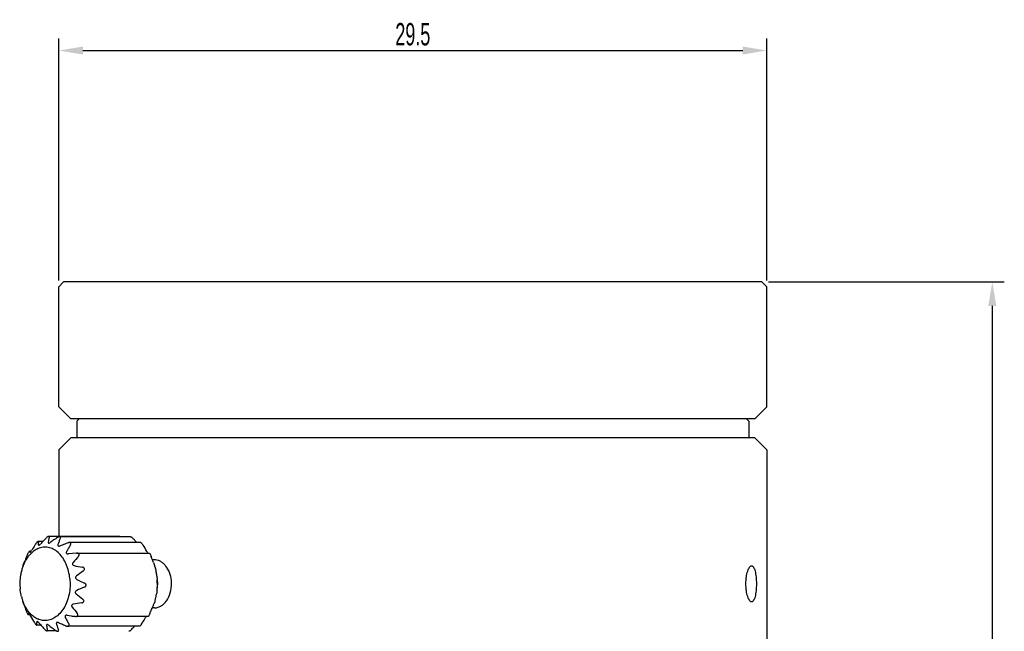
# Model space of a CAD drawing. Header units: millimetres. Extents: x 95 to 411, y 76 to 294.
# Tile 6 of 7: x 106 to 229, y 218 to 294. Entities that reach past the tile are written whole.
import ezdxf

# ---------------------------------------------------------------- set-up
doc = ezdxf.new("R2010")
doc.units = ezdxf.units.MM
doc.header["$LTSCALE"] = 23.1
doc.header["$PDMODE"] = 3
doc.header["$PDSIZE"] = 8
doc.layers.get('0').update_dxf_attribs({"linetype": 'CONTINUOUS'})
doc.layers.get('Defpoints').update_dxf_attribs({"linetype": 'CONTINUOUS'})
doc.layers.add('C7122G-0JG_PBL1', color=7, linetype='CONTINUOUS')
doc.styles.get("Standard").update_dxf_attribs({"font": 'txt', "width": 0.6})
doc.dimstyles.get("Standard").update_dxf_attribs({"dimtxt": 2.8, "dimasz": 3, "dimexe": 1.5, "dimexo": 0.8, "dimtad": 1, "dimdec": 4, "dimdsep": 46, "dimtxsty": 'STANDARD', "dimblk": '_FILLED', "dimblk1": '_FILLED', "dimblk2": '_FILLED', "dimcen": 0.09, "dimadec": 4, "dimazin": 2, "dimtol": 1, "dimtp": 0.0001, "dimtm": 0.0001, "dimtfac": 1, "dimtdec": 4, "dimtofl": 0, "dimtmove": 0, "dimatfit": 3, "dimldrblk": '_FILLED', "dimfxl": 1, "dimtolj": 1, "dimarcsym": 0})

# ---------------------------------------------------------------- blocks, each defined once
blk = doc.blocks.new('_FILLED')
at = {"color": 0, "linetype": 'ByBlock'}
blk.add_solid([(0, 0), (-1, 0.167), (-1, -0.167)], dxfattribs=at)
blk = doc.blocks.new('*D37')
at = {"color": 0, "lineweight": -2, "transparency": 16777216}
for p, q in [((110.4, 261.76), (110.4, 292)), ((198.9, 261.76), (198.9, 292)), ((113.4, 290.5), (195.9, 290.5))]:
    blk.add_line(p, q, dxfattribs=at)
at = {"layer": 'Defpoints', "color": 0, "transparency": 16777216}
for p in [(198.9, 290.5), (110.4, 260.96), (198.9, 260.96)]:
    blk.add_point(p, dxfattribs=at)
at = {"color": 0, "lineweight": -2, "transparency": 16777216, "xscale": 3, "yscale": 3, "zscale": 3, "rotation": 180}
blk.add_blockref('_FILLED', (110.4, 290.5), dxfattribs=at)
at = {"color": 0, "lineweight": -2, "transparency": 16777216, "xscale": 3, "yscale": 3, "zscale": 3}
blk.add_blockref('_FILLED', (198.9, 290.5), dxfattribs=at)
at = {"color": 0, "transparency": 16777216, "insert": (154.65, 292.52), "char_height": 2.8, "attachment_point": 5}
blk.add_mtext('\\A1;29.5', dxfattribs=at)
blk = doc.blocks.new('*D38')
at = {"color": 0, "lineweight": -2, "transparency": 16777216}
for p, q in [((199.1, 261.56), (228.59, 261.56)), ((227.09, 258.56), (227.09, 103.13)), ((199.1, 100.13), (228.59, 100.13))]:
    blk.add_line(p, q, dxfattribs=at)
at = {"layer": 'Defpoints', "color": 0, "transparency": 16777216}
for p in [(198.3, 261.56), (198.3, 100.13), (227.09, 100.13)]:
    blk.add_point(p, dxfattribs=at)
at = {"color": 0, "lineweight": -2, "transparency": 16777216, "xscale": 3, "yscale": 3, "zscale": 3}
for p, rotation in [((227.09, 261.56), 90), ((227.09, 100.13), 270)]:
    blk.add_blockref('_FILLED', p, dxfattribs=dict(at, rotation=rotation))
at = {"color": 0, "transparency": 16777216, "insert": (225.07, 180.84), "char_height": 2.8, "attachment_point": 5, "rotation": 90}
blk.add_mtext('\\A1;53.81', dxfattribs=at)

msp = doc.modelspace()

# ---------------------------------------------------------------- linework, layer by layer
at = {"layer": 'C7122G-0JG_PBL1', "color": 7, "linetype": 'Continuous'}
for p, q in [((110.40104, 260.95503), (111.00104, 261.55503)), ((110.40104, 245.95503), (110.40104, 260.95503)), ((198.30104, 261.55503), (111.00104, 261.55503)), ((198.90104, 260.95503), (198.30104, 261.55503)), ((198.90104, 245.95503), (198.90104, 260.95503)), ((111.90104, 244.45503), (110.40104, 245.95503)), ((197.40104, 244.45503), (198.90104, 245.95503)), ((197.40104, 244.45503), (111.90104, 244.45503)), ((112.95104, 244.45503), (112.65104, 244.15503)), ((112.65104, 244.15503), (112.65104, 242.05503)), ((196.35104, 244.45503), (196.65104, 244.15503)), ((196.65104, 244.15503), (196.65104, 242.05503)), ((111.90104, 242.05503), (110.40104, 240.55503)), ((197.40104, 242.05503), (111.90104, 242.05503)), ((197.40104, 242.05503), (198.90104, 240.55503)), ((110.40104, 240.55503), (110.40104, 229.74211)), ((198.90104, 240.55503), (198.90104, 204.60303)), ((108.42351, 229.11776), (107.81758, 229.11776)), ((118.01574, 229.74211), (109.12518, 229.74211)), ((109.85962, 229.33712), (109.78579, 229.28608)), ((119.3711, 229.6863), (110.47647, 229.6863)), ((120.65647, 228.95707), (111.70842, 228.95707)), ((106.94183, 227.88856), (106.711, 227.88856)), ((112.09333, 227.59003), (111.59395, 227.54234)), ((112.62648, 227.6402), (112.09333, 227.59003)), ((112.62648, 227.6402), (121.71351, 227.6402)), ((122.36776, 226.80303), (122.09778, 226.80303)), ((122.42827, 225.89295), (122.43555, 225.86497)), ((122.50809, 225.55011), (122.53863, 225.40744)), ((122.36776, 220.80303), (122.10984, 220.80303)), ((106.56428, 219.96586), (106.74094, 219.96586)), ((111.44588, 219.86551), (111.68988, 219.83108)), ((111.68988, 219.83108), (111.94253, 219.79571)), ((121.56679, 219.7175), (112.53987, 219.7175)), ((108.15143, 218.64899), (107.62132, 218.64899)), ((110.08693, 217.91976), (108.90669, 217.91976)), ((120.46021, 218.4883), (111.52396, 218.4883))]:
    msp.add_line(p, q, dxfattribs=at)
for centre, radius, start, end in [((114.03128, 228.91214), 6.18833, 178.4711308, 179.4558516), ((140.70843, 199.20635), 44.01163, 136.7167254, 137.7300046), ((148.24767, 192.13826), 54.34592, 136.4820742, 136.7415672), ((121.03221, 227.00209), 12.13593, 169.0212072, 170.4835399), ((122.96426, 226.63147), 14.1032, 168.2931884, 169.0378957), ((124.37894, 226.33894), 15.5478, 167.7627688, 168.2954121), ((139.59965, 186.17062), 52.41947, 124.9825146, 125.2171707), ((142.97429, 181.34549), 58.30761, 124.6942212, 124.9810936), ((147.67701, 174.54902), 66.57245, 124.4639709, 124.6153109), ((151.21784, 169.38741), 72.83182, 124.2473828, 124.462762), ((132.08987, 220.93001), 23.15603, 158.8391946, 159.853288), ((135.57966, 219.58556), 26.89584, 158.3960515, 158.8519119), ((80.98434, 195.04509), 51.78959, 41.3924468, 41.6869779), ((86.1262, 199.57122), 44.93943, 40.8364274, 41.3980185), ((107.61307, 228.23242), 0.96146, 201.2536116, 203.6550449), ((107.55983, 228.20818), 0.90297, 203.6015047, 211.1899444), ((108.73472, 225.98798), 2.41472, 109.2027462, 115.9758958), ((129.1129, 222.02686), 19.98344, 159.8658817, 160.4275591), ((142.4868, 145.48872), 88.98774, 110.6931515, 111.018321), ((150.22725, 125.00173), 110.88822, 110.4157593, 110.6940496), ((137.68499, 212.87433), 30.2784, 149.5083643, 150.3766975), ((143.56446, 209.41359), 37.10079, 148.7573248, 149.5101863), ((93.27892, 211.91783), 32.32375, 29.5122172, 31.1876008), ((144.83488, 198.54767), 42.97247, 138.1124127, 139.4697248), ((122.36797, 225.40214), 1.40088, 86.149474, 90.0085422), ((111.38628, 223.96712), 5.84064, 161.0964177, 165.7860525), ((111.01757, 224.09547), 5.45023, 157.1810454, 161.1171759), ((147.51735, 417.62869), 194.7578, 259.587849, 259.8934041), ((148.14695, 177.90264), 58.82579, 126.1426909, 127.160318), ((148.29568, 298.783), 82.53434, 244.4188073, 245.1447085), ((118.87137, 224.16305), 3.83708, 5.7381371, 9.3094176), ((116.05001, 223.80295), 6.69977, 355.4737718, 2.3056904), ((118.38427, 223.80306), 4.37245, 358.4878251, 5.741457), ((148.21037, 140.04336), 90.24209, 112.5562884, 113.2195665), ((111.52102, 223.67677), 5.98055, 194.2483358, 196.4694575), ((111.23705, 223.59034), 5.68373, 196.4454391, 200.2725019), ((147.96034, 265.84286), 55.9284, 230.7445425, 231.8128679), ((105.73459, 225.94137), 17.22101, 345.8226454, 346.3705262), ((105.89429, 225.91264), 17.05903, 346.3379085, 346.9222267), ((108.15477, 225.39172), 14.73931, 346.9063929, 348.2047329), ((110.0808, 224.98592), 12.771, 348.2205072, 348.9387115), ((146.47712, 248.4878), 44.11442, 218.7341042, 220.0456824), ((147.36944, -33.15593), 256.83939, 97.6328728, 97.8643783), ((107.08246, 219.64573), 0.60909, 139.6387245, 148.2921747), ((107.11436, 219.61951), 0.65038, 136.9216006, 139.6989337), ((134.99887, 235.68823), 32.32375, 209.5122172, 211.1876008), ((108.89816, 221.92805), 2.76544, 233.6955325, 239.8879869), ((108.78466, 221.72892), 2.53624, 239.8492875, 246.406049), ((136.61619, 233.07595), 28.76974, 207.9615024, 208.8602687), ((142.26973, 236.19042), 35.22438, 208.8583618, 209.6366628), ((122.94309, 218.56395), 1.97834, 144.3291463, 148.8789116), ((111.53344, 218.6818), 3.88757, 174.5602164, 175.8726726), ((136.82759, 243.43425), 37.90306, 220.3677279, 220.7342915), ((142.03747, 247.93234), 44.78606, 220.745395, 221.4733005), ((147.78961, 253.00148), 52.45308, 221.4609114, 221.6858777), ((118.83959, 219.96936), 10.06902, 187.7577599, 188.0780482), ((119.27417, 220.03128), 10.50799, 188.0793639, 188.5614596), ((120.6506, 220.24292), 11.90058, 188.5824924, 190.0349991), ((122.47192, 220.56096), 13.74946, 190.0175497, 190.6720195), ((139.16351, 257.89109), 49.43276, 232.6448031, 232.8597385), ((142.47328, 262.26514), 54.9179, 232.8623421, 233.1963691), ((146.72106, 267.93911), 62.00575, 233.1944853, 233.4396797), ((150.87316, 273.53829), 68.97646, 233.439816, 233.6671876), ((127.76272, 224.53061), 18.57716, 197.9791573, 198.5652718), ((130.54452, 225.47009), 21.51331, 198.5783433, 199.6355135), ((133.80354, 226.62674), 24.9715, 199.6223066, 200.0971599), ((140.69011, 288.89636), 76.24035, 246.5778583, 246.7644518), ((144.17212, 297.00697), 85.06681, 246.7645498, 246.9375745), ((150.10245, 310.9532), 100.22155, 246.9414858, 247.2499584), ((80.2088, 255.29867), 54.09988, 316.4816639, 316.7652793), ((84.66192, 251.1138), 47.98896, 316.7635607, 317.1675238)]:
    msp.add_arc(centre, radius, start, end, dxfattribs=at)
for points, knots in [([(107.7849, 229.10805), (107.76324, 229.09704), (107.71832, 229.06134), (107.63273, 228.97178), (107.57374, 228.89068), (107.53732, 228.83403)], [0, 0, 0, 0, 0.195955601, 0.456735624, 1, 1, 1, 1]), ([(107.81758, 229.11776), (107.81526, 229.11776), (107.80383, 229.11667), (107.79301, 229.11218), (107.7849, 229.10805)], [0, 0, 0, 0, 0.202743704, 1, 1, 1, 1]), ([(107.84515, 229.07725), (107.84542, 229.08721), (107.84439, 229.10251), (107.83078, 229.1162), (107.822, 229.11777), (107.81758, 229.11776)], [0, 0, 0, 0, 0.542028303, 0.75931921, 1, 1, 1, 1]), ([(107.84888, 228.66793), (107.84763, 228.69336), (107.8435, 228.7943), (107.84252, 228.89536), (107.84323, 228.97091)], [0, 0, 0, 0, 0.252032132, 1, 1, 1, 1]), ([(109.12517, 229.74209), (109.10266, 229.74208), (109.0517, 229.7268), (108.95193, 229.66895), (108.88209, 229.60604), (108.83824, 229.55985)], [0, 0, 0, 0, 0.195236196, 0.447657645, 1, 1, 1, 1]), ([(109.06329, 229.00854), (109.05911, 228.98351), (109.05893, 228.94053), (109.10094, 228.9045), (109.12865, 228.90091), (109.14345, 228.9009)], [0, 0, 0, 0, 0.486729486, 0.716093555, 1, 1, 1, 1]), ([(109.1844, 229.63445), (109.18734, 229.648), (109.19069, 229.6734), (109.18523, 229.70999), (109.16146, 229.73792), (109.13745, 229.7421), (109.12517, 229.74209)], [0, 0, 0, 0, 0.287400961, 0.528499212, 0.745302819, 1, 1, 1, 1]), ([(109.14345, 228.9009), (109.18164, 228.90089), (109.26309, 228.92781), (109.33407, 228.97013), (109.37053, 228.99587)], [0, 0, 0, 0, 0.461105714, 1, 1, 1, 1]), ([(110.47647, 229.68629), (110.43423, 229.68633), (110.34626, 229.66128), (110.26893, 229.61749), (110.23049, 229.59132)], [0, 0, 0, 0, 0.475931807, 1, 1, 1, 1]), ([(110.57322, 229.4883), (110.58227, 229.51116), (110.59509, 229.5556), (110.59225, 229.62436), (110.54708, 229.67895), (110.50044, 229.68628), (110.47647, 229.68629)], [0, 0, 0, 0, 0.273163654, 0.510692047, 0.733568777, 1, 1, 1, 1]), ([(111.70842, 228.95707), (111.69491, 228.95707), (111.63957, 228.95367), (111.58534, 228.93922), (111.54613, 228.92463)], [0, 0, 0, 0, 0.244029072, 1, 1, 1, 1]), ([(111.8441, 228.65643), (111.86326, 228.68802), (111.89323, 228.75272), (111.89472, 228.84462), (111.86028, 228.90371), (111.80295, 228.94776), (111.74598, 228.95707), (111.70842, 228.95707)], [0, 0, 0, 0, 0.261725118, 0.49846716, 0.613807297, 0.733933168, 1, 1, 1, 1]), ([(118.01575, 229.74209), (118.04478, 229.7421), (118.10626, 229.72847), (118.16235, 229.70233), (118.19092, 229.68645)], [0, 0, 0, 0, 0.470407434, 1, 1, 1, 1]), ([(119.37111, 229.68629), (119.39351, 229.68627), (119.44506, 229.66897), (119.54564, 229.60575), (119.61608, 229.5379), (119.66025, 229.4883)], [0, 0, 0, 0, 0.188389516, 0.441516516, 1, 1, 1, 1]), ([(120.65646, 228.95707), (120.65904, 228.95707), (120.67264, 228.95529), (120.685, 228.94853), (120.69434, 228.94264)], [0, 0, 0, 0, 0.189190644, 1, 1, 1, 1]), ([(106.67294, 227.85461), (106.65607, 227.83289), (106.62149, 227.77898), (106.55689, 227.66198), (106.51189, 227.56564), (106.48462, 227.5014)], [0, 0, 0, 0, 0.205746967, 0.47786523, 1, 1, 1, 1]), ([(107.67709, 228.15876), (107.58925, 228.11608), (107.2317, 227.91593), (106.92146, 227.63668), (106.71794, 227.40095)], [0, 0, 0, 0, 0.238731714, 1, 1, 1, 1]), ([(106.79579, 227.73588), (106.80217, 227.73588), (106.81925, 227.7457), (106.8326, 227.75771), (106.84122, 227.7661)], [0, 0, 0, 0, 0.346390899, 1, 1, 1, 1]), ([(106.84122, 227.7661), (106.87626, 227.80024), (106.94084, 227.88407), (106.9992, 227.97148), (107.02831, 228.01961)], [0, 0, 0, 0, 0.465155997, 1, 1, 1, 1]), ([(107.53732, 228.83403), (107.49416, 228.76691), (107.32179, 228.49715), (107.15269, 228.22527), (107.02831, 228.01961)], [0, 0, 0, 0, 0.249247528, 1, 1, 1, 1]), ([(107.84888, 228.66793), (107.84939, 228.6577), (107.85374, 228.63524), (107.87625, 228.62741), (107.88626, 228.62742)], [0, 0, 0, 0, 0.505696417, 1, 1, 1, 1]), ([(107.88626, 228.62742), (107.90384, 228.62745), (107.94649, 228.6437), (108.03455, 228.70167), (108.09888, 228.76378), (108.14056, 228.80968)], [0, 0, 0, 0, 0.165996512, 0.414476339, 1, 1, 1, 1]), ([(111.77275, 224.47232), (111.71165, 225.0785), (111.49917, 225.9639), (110.95782, 226.98906), (110.46226, 227.60859), (109.88577, 228.0693), (109.24933, 228.34786), (108.58207, 228.42549), (108.14689, 228.34016), (107.94049, 228.26835)], [0, 0, 0, 0, 0.295943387, 0.433264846, 0.560813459, 0.678559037, 0.788329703, 0.893842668, 1, 1, 1, 1]), ([(110.28414, 228.72128), (110.26882, 228.6782), (110.25792, 228.59632), (110.33697, 228.52951), (110.38859, 228.52329), (110.41595, 228.52328)], [0, 0, 0, 0, 0.476928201, 0.714647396, 1, 1, 1, 1]), ([(110.41595, 228.52328), (110.42858, 228.52328), (110.4812, 228.52685), (110.53257, 228.54138), (110.56989, 228.55573)], [0, 0, 0, 0, 0.240147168, 1, 1, 1, 1]), ([(111.36416, 227.84081), (111.34411, 227.80553), (111.32139, 227.74722), (111.32656, 227.66684), (111.36234, 227.59336), (111.4623, 227.53974), (111.54924, 227.53803), (111.59395, 227.54234)], [0, 0, 0, 0, 0.246331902, 0.363564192, 0.480150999, 0.727351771, 1, 1, 1, 1]), ([(120.69434, 228.94264), (120.71539, 228.92936), (120.75856, 228.89041), (120.84029, 228.79655), (120.89654, 228.71375), (120.93113, 228.65643)], [0, 0, 0, 0, 0.199945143, 0.462312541, 1, 1, 1, 1]), ([(121.40869, 227.84081), (121.41812, 227.82414), (121.45813, 227.75554), (121.50134, 227.68873), (121.53689, 227.64007)], [0, 0, 0, 0, 0.241179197, 1, 1, 1, 1]), ([(106.32026, 226.85138), (106.28972, 226.8011), (106.16903, 226.59333), (106.06429, 226.37638), (105.9939, 226.20918)], [0, 0, 0, 0, 0.244881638, 1, 1, 1, 1]), ([(106.00682, 226.33825), (106.01518, 226.35164), (106.03509, 226.39839), (106.07375, 226.48657), (106.12027, 226.60017), (106.15287, 226.68178), (106.16795, 226.72096)], [0, 0, 0, 0, 0.114036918, 0.365177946, 0.696745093, 1, 1, 1, 1]), ([(106.48462, 227.5014), (106.45731, 227.43706), (106.34851, 227.17825), (106.24366, 226.91776), (106.16795, 226.72096)], [0, 0, 0, 0, 0.248956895, 1, 1, 1, 1]), ([(106.71794, 227.40095), (106.68185, 227.35916), (106.53783, 227.18458), (106.40908, 226.99757), (106.32026, 226.85138)], [0, 0, 0, 0, 0.244049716, 1, 1, 1, 1]), ([(112.84375, 227.23916), (112.862, 227.25955), (112.8947, 227.30307), (112.92807, 227.37656), (112.93855, 227.4553), (112.91746, 227.53178), (112.86435, 227.59158), (112.76664, 227.64045), (112.68155, 227.64534), (112.62648, 227.6402)], [0, 0, 0, 0, 0.128629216, 0.254093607, 0.375673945, 0.49461252, 0.615003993, 0.739999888, 1, 1, 1, 1]), ([(121.71351, 227.6402), (121.71677, 227.64548), (121.73646, 227.62969), (121.74879, 227.6106), (121.76252, 227.59075), (121.76952, 227.57929)], [0, 0, 0, 0, 0.218440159, 0.52708173, 1, 1, 1, 1]), ([(121.76952, 227.57929), (121.80246, 227.52536), (121.85831, 227.41252), (121.90793, 227.29719), (121.93078, 227.23916)], [0, 0, 0, 0, 0.503316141, 1, 1, 1, 1]), ([(122.21763, 226.47332), (122.19483, 226.53789), (122.10267, 226.79445), (122.00554, 227.04921), (121.93078, 227.23916)], [0, 0, 0, 0, 0.251184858, 1, 1, 1, 1]), ([(124.47026, 224.24048), (124.43427, 224.57359), (124.28515, 225.20967), (123.90077, 225.91224), (123.49884, 226.34358), (123.17354, 226.58477), (122.82565, 226.74371), (122.58174, 226.79182), (122.46204, 226.79986)], [0, 0, 0, 0, 0.286948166, 0.55271142, 0.674953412, 0.789554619, 0.897257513, 1, 1, 1, 1]), ([(105.72445, 225.40125), (105.67827, 225.21944), (105.52528, 224.47458), (105.50415, 223.70321), (105.56155, 223.13374)], [0, 0, 0, 0, 0.246834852, 1, 1, 1, 1]), ([(105.93603, 226.19833), (105.92744, 226.17692), (105.90643, 226.10357), (105.88543, 226.0305), (105.8718, 225.97922)], [0, 0, 0, 0, 0.302998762, 1, 1, 1, 1]), ([(106.00682, 226.33825), (105.99959, 226.32664), (105.97296, 226.2816), (105.95043, 226.23417), (105.93603, 226.19833)], [0, 0, 0, 0, 0.261486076, 1, 1, 1, 1]), ([(112.1731, 226.47332), (112.14409, 226.43936), (112.09542, 226.36318), (112.09171, 226.22083), (112.18768, 226.11494), (112.27448, 226.08616), (112.31922, 226.07793)], [0, 0, 0, 0, 0.252286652, 0.496143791, 0.743112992, 1, 1, 1, 1]), ([(113.4516, 225.40744), (113.49699, 225.44064), (113.55808, 225.50408), (113.59695, 225.61097), (113.5956, 225.6966), (113.5599, 225.77429), (113.47868, 225.85321), (113.39632, 225.88312), (113.34124, 225.89295)], [0, 0, 0, 0, 0.251785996, 0.377081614, 0.501212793, 0.624998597, 0.749530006, 1, 1, 1, 1]), ([(122.21763, 226.47332), (122.24667, 226.39108), (122.28919, 226.27553), (122.33832, 226.14393), (122.35676, 226.09389), (122.36374, 226.07793)], [0, 0, 0, 0, 0.620701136, 0.876075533, 1, 1, 1, 1]), ([(122.42827, 225.89295), (122.42413, 225.90829), (122.40609, 225.97109), (122.38357, 226.03264), (122.36374, 226.07793)], [0, 0, 0, 0, 0.243241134, 1, 1, 1, 1]), ([(122.43555, 225.86497), (122.43989, 225.84788), (122.46569, 225.74331), (122.48908, 225.63815), (122.50809, 225.55011)], [0, 0, 0, 0, 0.163722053, 1, 1, 1, 1]), ([(122.65791, 224.78376), (122.64925, 224.83631), (122.61329, 225.04491), (122.57188, 225.25255), (122.53863, 225.40744)], [0, 0, 0, 0, 0.25159818, 1, 1, 1, 1]), ([(196.29427, 223.80303), (196.29427, 223.94925), (196.30386, 224.2372), (196.34561, 224.65499), (196.413, 225.04046), (196.50186, 225.379), (196.60761, 225.65821), (196.71133, 225.84604), (196.80238, 225.95452), (196.88247, 226.02397), (196.95579, 226.05293), (197.00123, 226.05293)], [0, 0, 0, 0, 0.177518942, 0.349475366, 0.509343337, 0.65213021, 0.773713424, 0.871189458, 0.910820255, 0.944827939, 1, 1, 1, 1]), ([(197.00123, 226.05293), (197.02268, 226.05293), (197.06769, 226.04501), (197.13118, 226.01026), (197.19097, 225.95443), (197.2721, 225.84537), (197.36002, 225.65669), (197.44447, 225.37754), (197.51235, 225.03923), (197.5619, 224.65411), (197.59192, 224.23674), (197.59867, 223.94921), (197.59867, 223.80303)], [0, 0, 0, 0, 0.026404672, 0.055024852, 0.087938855, 0.126371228, 0.221756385, 0.342187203, 0.485011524, 0.646039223, 0.820015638, 1, 1, 1, 1]), ([(111.77275, 224.47232), (111.83908, 223.81427), (111.79273, 222.81479), (111.44057, 221.57712), (111.04961, 220.759), (110.54548, 220.07996), (109.94757, 219.57179), (109.28057, 219.263), (108.80714, 219.20543), (108.57865, 219.21486)], [0, 0, 0, 0, 0.289059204, 0.428682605, 0.560659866, 0.683105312, 0.795681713, 0.90005723, 1, 1, 1, 1]), ([(112.61339, 224.78376), (112.57651, 224.75577), (112.51032, 224.68815), (112.4853, 224.59225), (112.48989, 224.54669)], [0, 0, 0, 0, 0.502740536, 1, 1, 1, 1]), ([(112.48989, 224.54669), (112.49449, 224.50113), (112.53812, 224.41217), (112.61648, 224.35914), (112.6582, 224.33914)], [0, 0, 0, 0, 0.497397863, 1, 1, 1, 1]), ([(122.36776, 220.80305), (122.51643, 220.80313), (122.82427, 220.8532), (123.25727, 221.06529), (123.65027, 221.40112), (124.10959, 222.00865), (124.47617, 222.9752), (124.51599, 223.81719), (124.47026, 224.24048)], [0, 0, 0, 0, 0.099859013, 0.20565446, 0.320090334, 0.443889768, 0.714032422, 1, 1, 1, 1]), ([(122.68922, 224.54669), (122.69147, 224.52439), (122.69772, 224.45534), (122.70221, 224.38607), (122.70273, 224.33914)], [0, 0, 0, 0, 0.323251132, 1, 1, 1, 1]), ([(122.69122, 223.89363), (122.69338, 223.9304), (122.70101, 224.07877), (122.70397, 224.22741), (122.70273, 224.33914)], [0, 0, 0, 0, 0.247909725, 1, 1, 1, 1]), ([(105.72444, 222.20481), (105.70528, 222.28022), (105.63372, 222.58654), (105.58529, 222.89821), (105.56155, 223.13374)], [0, 0, 0, 0, 0.247379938, 1, 1, 1, 1]), ([(112.63191, 222.97591), (112.58948, 222.95768), (112.5092, 222.90805), (112.43876, 222.77856), (112.47081, 222.63469), (112.5343, 222.56493), (112.57002, 222.53569)], [0, 0, 0, 0, 0.251655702, 0.500116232, 0.748417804, 1, 1, 1, 1]), ([(113.59433, 223.38221), (113.64653, 223.40392), (113.72131, 223.45205), (113.78437, 223.54841), (113.8035, 223.63378), (113.78767, 223.71985), (113.72838, 223.81868), (113.65553, 223.86982), (113.60419, 223.89363)], [0, 0, 0, 0, 0.249237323, 0.374555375, 0.499786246, 0.625073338, 0.750518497, 1, 1, 1, 1]), ([(122.67644, 222.97591), (122.67292, 222.90903), (122.6545, 222.76169), (122.63014, 222.61546), (122.61455, 222.53569)], [0, 0, 0, 0, 0.451725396, 1, 1, 1, 1]), ([(122.67644, 222.97591), (122.67823, 223.01008), (122.6838, 223.14544), (122.68377, 223.281), (122.68136, 223.38221)], [0, 0, 0, 0, 0.252621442, 1, 1, 1, 1]), ([(122.69122, 223.89363), (122.68615, 223.80716), (122.68492, 223.63659), (122.67936, 223.46608), (122.68136, 223.38221)], [0, 0, 0, 0, 0.507989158, 1, 1, 1, 1]), ([(197.00123, 221.55313), (196.95579, 221.55313), (196.88247, 221.58209), (196.80238, 221.65155), (196.71133, 221.76002), (196.60762, 221.94783), (196.50186, 222.22703), (196.41302, 222.56558), (196.34561, 222.95105), (196.30386, 223.36886), (196.29427, 223.65681), (196.29427, 223.80303)], [0, 0, 0, 0, 0.055171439, 0.089180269, 0.128810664, 0.226282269, 0.347853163, 0.490641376, 0.650520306, 0.822483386, 1, 1, 1, 1]), ([(197.59867, 223.80303), (197.59867, 223.65685), (197.59192, 223.36933), (197.5619, 222.95197), (197.51236, 222.56686), (197.44447, 222.22855), (197.36003, 221.94939), (197.2721, 221.76069), (197.19097, 221.65163), (197.13118, 221.5958), (197.06769, 221.56106), (197.02268, 221.55313), (197.00123, 221.55313)], [0, 0, 0, 0, 0.179986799, 0.35395655, 0.514973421, 0.657796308, 0.778239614, 0.873629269, 0.912061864, 0.944974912, 0.973594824, 1, 1, 1, 1]), ([(106.20649, 220.95294), (106.17794, 221.00563), (106.06562, 221.2227), (105.96934, 221.448), (105.9054, 221.62101)], [0, 0, 0, 0, 0.245243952, 1, 1, 1, 1]), ([(113.25473, 221.40773), (113.31005, 221.41516), (113.39334, 221.44117), (113.47768, 221.51587), (113.51642, 221.5913), (113.52104, 221.67609), (113.48619, 221.78359), (113.42762, 221.84872), (113.38362, 221.88338)], [0, 0, 0, 0, 0.251353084, 0.37579984, 0.499129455, 0.622732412, 0.747762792, 1, 1, 1, 1]), ([(122.43108, 221.72353), (122.42688, 221.70698), (122.41025, 221.64217), (122.39293, 221.57753), (122.37935, 221.52957)], [0, 0, 0, 0, 0.255142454, 1, 1, 1, 1]), ([(106.06016, 221.13274), (106.03112, 221.21498), (105.9886, 221.33053), (105.93947, 221.46213), (105.92103, 221.51217), (105.91404, 221.52813)], [0, 0, 0, 0, 0.620701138, 0.876075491, 1, 1, 1, 1]), ([(106.06016, 221.13274), (106.08296, 221.06817), (106.17512, 220.81161), (106.27224, 220.55685), (106.34701, 220.3669)], [0, 0, 0, 0, 0.251184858, 1, 1, 1, 1]), ([(106.58235, 220.37146), (106.54794, 220.41616), (106.411, 220.60215), (106.28962, 220.79948), (106.20649, 220.95294)], [0, 0, 0, 0, 0.244263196, 1, 1, 1, 1]), ([(106.34701, 220.3669), (106.36548, 220.31998), (106.39611, 220.24732), (106.44099, 220.15112), (106.47646, 220.08149), (106.50521, 220.03082), (106.52571, 219.99938), (106.5374, 219.98339), (106.54699, 219.97226), (106.55419, 219.96597), (106.56038, 219.96275), (106.56358, 219.96473), (106.56428, 219.96586)], [0, 0, 0, 0, 0.325882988, 0.509265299, 0.685901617, 0.830701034, 0.885575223, 0.928159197, 0.959015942, 0.979427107, 0.991399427, 1, 1, 1, 1]), ([(107.26081, 219.69943), (107.19884, 219.74484), (106.94901, 219.94342), (106.73004, 220.17963), (106.58235, 220.37146)], [0, 0, 0, 0, 0.240894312, 1, 1, 1, 1]), ([(112.22644, 221.26782), (112.1815, 221.2616), (112.09394, 221.23721), (112.01024, 221.15306), (111.99198, 221.0665), (112.00347, 220.97879), (112.03772, 220.91959), (112.06531, 220.8851)], [0, 0, 0, 0, 0.25793541, 0.503943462, 0.625890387, 0.748849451, 1, 1, 1, 1]), ([(121.79316, 220.10466), (121.82047, 220.169), (121.92927, 220.42782), (122.03413, 220.6883), (122.10984, 220.8851)], [0, 0, 0, 0, 0.248956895, 1, 1, 1, 1]), ([(122.18097, 221.06265), (122.17444, 221.04684), (122.15025, 220.98785), (122.12659, 220.92864), (122.10984, 220.8851)], [0, 0, 0, 0, 0.268261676, 1, 1, 1, 1]), ([(122.27096, 221.26782), (122.26678, 221.2611), (122.25684, 221.24012), (122.22621, 221.17206), (122.20064, 221.1103), (122.18097, 221.06265)], [0, 0, 0, 0, 0.105951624, 0.309825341, 1, 1, 1, 1]), ([(122.27096, 221.26782), (122.2782, 221.27942), (122.30483, 221.32446), (122.32736, 221.37189), (122.34176, 221.40773)], [0, 0, 0, 0, 0.261486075, 1, 1, 1, 1]), ([(122.37935, 221.52957), (122.37141, 221.50152), (122.35924, 221.46082), (122.34673, 221.42013), (122.34176, 221.40773)], [0, 0, 0, 0, 0.685826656, 1, 1, 1, 1]), ([(106.8691, 219.76525), (106.84696, 219.80441), (106.81176, 219.86269), (106.76175, 219.93735), (106.72626, 219.9867), (106.69284, 220.02738), (106.67093, 220.05115), (106.64558, 220.07043), (106.63931, 220.06372)], [0, 0, 0, 0, 0.352801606, 0.534554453, 0.701959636, 0.836462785, 0.927987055, 1, 1, 1, 1]), ([(108.57865, 219.21486), (108.51009, 219.21768), (108.23301, 219.24235), (107.96138, 219.32098), (107.76952, 219.4047)], [0, 0, 0, 0, 0.246876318, 1, 1, 1, 1]), ([(111.38217, 219.87018), (111.34368, 219.87018), (111.26965, 219.8612), (111.17845, 219.79196), (111.16324, 219.68249), (111.1884, 219.61763), (111.20495, 219.58645)], [0, 0, 0, 0, 0.273301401, 0.516708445, 0.749398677, 1, 1, 1, 1]), ([(112.53987, 219.7175), (112.58875, 219.7175), (112.6634, 219.72942), (112.7427, 219.78409), (112.79389, 219.86226), (112.78816, 219.98754), (112.73706, 220.06785), (112.70614, 220.10466)], [0, 0, 0, 0, 0.260567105, 0.384438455, 0.504228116, 0.743664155, 1, 1, 1, 1]), ([(120.74047, 218.77203), (120.78362, 218.83915), (120.956, 219.10891), (121.12509, 219.38079), (121.24948, 219.58645)], [0, 0, 0, 0, 0.249247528, 1, 1, 1, 1]), ([(121.79316, 220.10466), (121.77523, 220.06241), (121.73522, 219.97446), (121.68046, 219.86871), (121.63427, 219.79233), (121.60579, 219.75145), (121.58533, 219.72805), (121.57186, 219.7175), (121.56679, 219.7175)], [0, 0, 0, 0, 0.304171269, 0.640425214, 0.787227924, 0.897410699, 0.966384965, 1, 1, 1, 1]), ([(107.34666, 218.94963), (107.37502, 218.90264), (107.43541, 218.81291), (107.50514, 218.72916), (107.54474, 218.69352)], [0, 0, 0, 0, 0.507428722, 1, 1, 1, 1]), ([(107.54474, 218.69352), (107.55868, 218.68097), (107.58161, 218.66235), (107.6102, 218.64899), (107.62133, 218.64899)], [0, 0, 0, 0, 0.627564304, 1, 1, 1, 1]), ([(107.62133, 218.64899), (107.6279, 218.64899), (107.64347, 218.657), (107.64454, 218.67335), (107.64463, 218.68143)], [0, 0, 0, 0, 0.448597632, 1, 1, 1, 1]), ([(107.64463, 218.68143), (107.64489, 218.70463), (107.64656, 218.79808), (107.65088, 218.8915), (107.65595, 218.9616)], [0, 0, 0, 0, 0.248123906, 1, 1, 1, 1]), ([(107.69503, 219.08278), (107.68686, 219.08278), (107.66863, 219.07666), (107.66417, 219.05867), (107.66338, 219.05034)], [0, 0, 0, 0, 0.493926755, 1, 1, 1, 1]), ([(107.94912, 218.88478), (107.92793, 218.90972), (107.88409, 218.95763), (107.81606, 219.02023), (107.75449, 219.06432), (107.7121, 219.08277), (107.69503, 219.08278)], [0, 0, 0, 0, 0.300111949, 0.595501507, 0.843470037, 1, 1, 1, 1]), ([(108.61754, 218.11776), (108.66171, 218.06816), (108.73215, 218.00031), (108.83272, 217.9371), (108.88428, 217.91979), (108.90668, 217.91977)], [0, 0, 0, 0, 0.558483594, 0.811610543, 1, 1, 1, 1]), ([(108.93522, 218.70516), (108.9222, 218.70516), (108.89781, 218.70196), (108.86055, 218.6704), (108.85968, 218.63254), (108.86273, 218.61019)], [0, 0, 0, 0, 0.282387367, 0.511032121, 1, 1, 1, 1]), ([(108.90668, 217.91977), (108.9174, 217.91976), (108.93839, 217.92348), (108.95944, 217.94779), (108.96495, 217.98003), (108.96256, 218.00264), (108.96028, 218.01475)], [0, 0, 0, 0, 0.252097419, 0.468334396, 0.710216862, 1, 1, 1, 1]), ([(109.16997, 218.59752), (109.13227, 218.6263), (109.05962, 218.67328), (108.97476, 218.70515), (108.93522, 218.70516)], [0, 0, 0, 0, 0.545304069, 1, 1, 1, 1]), ([(110.00636, 217.97161), (110.0461, 217.94237), (110.12572, 217.89347), (110.21793, 217.86395), (110.26204, 217.86397)], [0, 0, 0, 0, 0.527986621, 1, 1, 1, 1]), ([(110.21582, 218.97864), (110.19059, 218.97862), (110.14311, 218.97285), (110.07103, 218.91113), (110.07971, 218.83644), (110.0927, 218.79638)], [0, 0, 0, 0, 0.286215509, 0.522182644, 1, 1, 1, 1]), ([(110.38438, 218.93813), (110.37055, 218.94412), (110.31667, 218.96521), (110.25873, 218.97867), (110.21582, 218.97864)], [0, 0, 0, 0, 0.259852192, 1, 1, 1, 1]), ([(110.26204, 217.86397), (110.28393, 217.86397), (110.32653, 217.87079), (110.36763, 217.92069), (110.37117, 217.98366), (110.36033, 218.02487), (110.35252, 218.04621)], [0, 0, 0, 0, 0.265240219, 0.486852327, 0.724729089, 1, 1, 1, 1]), ([(111.34561, 218.52881), (111.36007, 218.52275), (111.41721, 218.50119), (111.47848, 218.48828), (111.52396, 218.4883)], [0, 0, 0, 0, 0.256325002, 1, 1, 1, 1]), ([(111.52396, 218.4883), (111.5593, 218.48831), (111.61285, 218.49712), (111.66616, 218.53889), (111.69798, 218.59425), (111.69735, 218.68025), (111.67068, 218.74173), (111.65345, 218.77203)], [0, 0, 0, 0, 0.266712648, 0.385908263, 0.500425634, 0.736900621, 1, 1, 1, 1]), ([(119.43955, 218.04621), (119.3957, 218.00002), (119.32586, 217.93711), (119.22609, 217.87926), (119.17513, 217.86398), (119.15261, 217.86397)], [0, 0, 0, 0, 0.552342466, 0.804763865, 1, 1, 1, 1]), ([(120.74047, 218.77203), (120.71905, 218.73871), (120.67296, 218.67249), (120.59931, 218.58395), (120.53527, 218.52289), (120.48831, 218.49435), (120.46839, 218.48831), (120.46021, 218.4883)], [0, 0, 0, 0, 0.292512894, 0.594790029, 0.85080193, 0.939639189, 1, 1, 1, 1])]:
    msp.add_open_spline(points, degree=3, knots=knots, dxfattribs=at)
for points in [[(111.44588, 219.86551), (111.4248, 219.8685), (111.40347, 219.87018), (111.38217, 219.87018)], [(111.94253, 219.79571), (112.11958, 219.77102), (112.29666, 219.74652), (112.47376, 219.72217)], [(112.47376, 219.72217), (112.49564, 219.71916), (112.51778, 219.7175), (112.53987, 219.7175)]]:
    msp.add_open_spline(points, degree=3, dxfattribs=at)

# ---------------------------------------------------------------- dimensions: what is measured, and where the dimension line sits
dim = msp.add_linear_dim(base=(198.90104, 290.49679), p1=(110.40104, 260.95503), p2=(198.90104, 260.95503), text='29.5', dimstyle='STANDARD')
dim.commit()
dim.dimension.update_dxf_attribs({"geometry": '*D37', "text_midpoint": (154.65104, 292.52179)})
dim = msp.add_linear_dim(base=(227.09229, 100.13103), p1=(198.30104, 261.55503), p2=(198.30104, 100.13103), angle=90, text='53.81', dimstyle='STANDARD')
dim.commit()
dim.dimension.update_dxf_attribs({"geometry": '*D38', "text_midpoint": (225.06729, 180.84303)})

doc.saveas('drawing.dxf')
